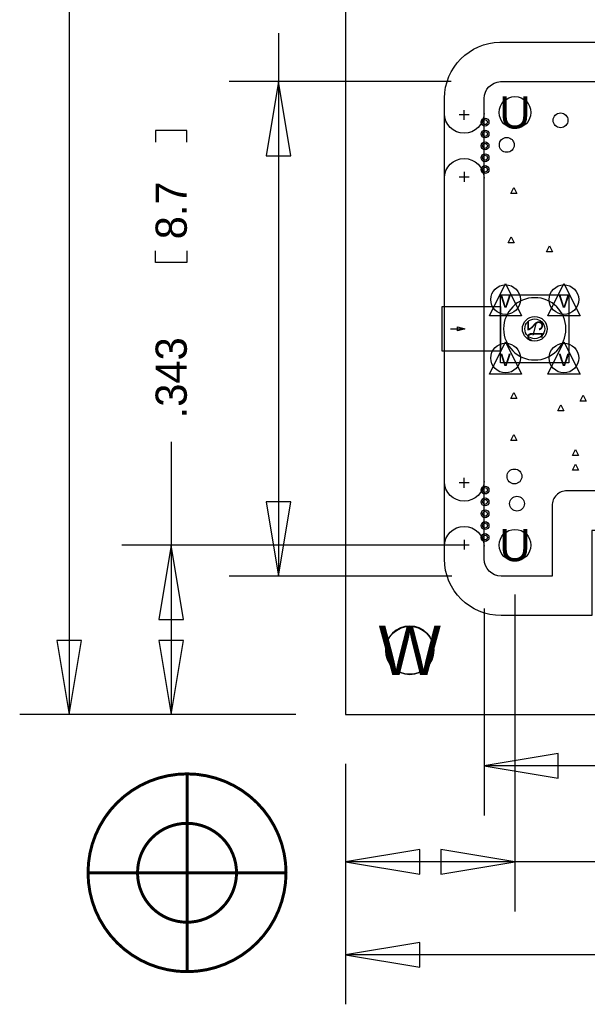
# Model space of a CAD drawing. Extents: x -24 to 300, y -33 to 275.
# Tile 1 of 6: x -24 to 5, y -22 to 29. Entities that reach past the tile are written whole.
import ezdxf
from ezdxf.enums import TextEntityAlignment as Align

# ---------------------------------------------------------------- set-up
doc = ezdxf.new("R2010")
doc.units = 0
for name, color, linetype in [('BG_DIMENSION', 80, 'CONTINUOUS'), ('BG_OUTLINE', 5, 'CONTINUOUS'), ('BG_PANEL', 141, 'CONTINUOUS'), ('BG_TARGET', 33, 'CONTINUOUS'), ('MA_NCLEGEND-1-4', 254, 'CONTINUOUS'), ('PG_ASSEMBLY_BOTTOM', 231, 'CONTINUOUS'), ('PG_ASSEMBLY_TOP', 80, 'CONTINUOUS'), ('PIN_BOTTOM', 153, 'CONTINUOUS'), ('PIN_TOP', 5, 'CONTINUOUS'), ('RD_ASSEMBLY_BOTTOM', 211, 'CONTINUOUS')]:
    doc.layers.add(name, color=color, linetype=linetype)

# ---------------------------------------------------------------- blocks, each defined once
blk = doc.blocks.new('FIGURE_TRI')
blk.add_lwpolyline([(-0.5, -0.5), (0, 0.5), (0.5, -0.5)], close=True)
blk = doc.blocks.new('FIGURE_CIRCLE')
blk.add_circle((0, 0), 0.5)

msp = doc.modelspace()

# ---------------------------------------------------------------- linework, layer by layer
at = {"layer": 'BG_DIMENSION'}
for points in [[(-21.2852, 34.08045), (-21.2852, -7.112)], [(-10.541, 27.88285), (-10.541, 25.4)], [(-1.689354, 25.4), (-13.081, 25.4)], [(-9.906, 21.59), (-10.541, 25.4), (-11.176, 21.59), (-9.906, 21.59)], [(-10.541, 25.4), (-10.541, 0)], [(-15.2527, 22.2885), (-15.2527, 22.8854), (-16.8529, 22.8854), (-16.8529, 22.2885)], [(-15.2527, 16.7005), (-15.2527, 16.1036), (-16.8529, 16.1036), (-16.8529, 16.7005)], [(-16.0528, 6.90245), (-16.0528, 1.5875)], [(-11.176, 3.81), (-10.541, 0), (-9.906, 3.81), (-11.176, 3.81)], [(-0.9525, 1.5875), (-18.5928, 1.5875)], [(-15.4178, -2.2225), (-16.0528, 1.5875), (-16.6878, -2.2225), (-15.4178, -2.2225)], [(-16.0528, 1.5875), (-16.0528, -7.112)], [(-1.656588, 0), (-13.081, 0)], [(1.5875, -0.9525), (1.5875, -17.2212)], [(0, -1.661414), (0, -12.2936)], [(-21.9202, -3.302), (-21.2852, -7.112), (-20.6502, -3.302), (-21.9202, -3.302)], [(-16.6878, -3.302), (-16.0528, -7.112), (-15.4178, -3.302), (-16.6878, -3.302)], [(-9.652, -7.112), (-23.8252, -7.112)], [(-9.652, -7.112), (-18.5928, -7.112)], [(3.81, -9.1186), (0, -9.7536), (3.81, -10.3886), (3.81, -9.1186)], [(-7.112, -9.652), (-7.112, -21.9964)], [(-7.112, -9.652), (-7.112, -17.2212)], [(25.3365, -9.7536), (0, -9.7536)], [(-3.302, -14.0462), (-7.112, -14.6812), (-3.302, -15.3162), (-3.302, -14.0462)], [(-2.2225, -15.3162), (1.5875, -14.6812), (-2.2225, -14.0462), (-2.2225, -15.3162)], [(1.5875, -14.6812), (-7.112, -14.6812)], [(6.24205, -14.6812), (1.5875, -14.6812)], [(-3.302, -18.8214), (-7.112, -19.4564), (-3.302, -20.0914), (-3.302, -18.8214)], [(36.89985, -19.4564), (-7.112, -19.4564)]]:
    msp.add_lwpolyline(points, dxfattribs=at)
at = {"layer": 'BG_OUTLINE'}
msp.add_lwpolyline([(0.850646, 25.4), (24.4475, 25.4, -0.411862), (25.3365, 24.5237), (25.3365, 0.8763, -0.387434), (24.4475, -0.0127), (15.1765, -0.007874), (15.1765, 3.6195, 0.418682), (14.4145, 4.3815), (4.2545, 4.3815, 0.418682), (3.4925, 3.6195), (3.4925, -0.001524), (0.883412, 0, -0.408937), (0, 0.878586), (0, 24.529542, -0.394812)], format="xyb", close=True, dxfattribs=at)
at = {"layer": 'BG_PANEL'}
msp.add_lwpolyline([(-7.112, -7.112), (101.6, -7.112), (101.6, 101.6254), (-7.112, 101.6254)], close=True, dxfattribs=at)
msp.add_lwpolyline([(24.445206, 27.432, -0.412917), (27.3685, 24.531795), (27.3685, 0.842602, -0.399198), (24.48052, -2.044718), (13.1445, -2.044718), (13.1445, 2.3495), (5.5245, 2.3495), (5.5245, -2.032), (0.87887, -2.032, -0.4113), (-2.032, 0.870087), (-2.032, 24.545323, -0.403471), (0.818223, 27.432)], format="xyb", close=True, dxfattribs=at)
for points in [[(-1.016, 23.4315), (-1.016, 23.9395)], [(-0.762, 23.6855), (-1.27, 23.6855)], [(-1.016, 20.7645), (-1.016, 20.2565)], [(-1.27, 20.5105), (-0.762, 20.5105)], [(-0.762, 4.7879), (-1.27, 4.7879)], [(-1.016, 4.5339), (-1.016, 5.0419)], [(-1.27, 1.6129), (-0.762, 1.6129)], [(-1.016, 1.8669), (-1.016, 1.3589)]]:
    msp.add_lwpolyline(points, dxfattribs=at)
for points in [[(0, 23.7617, -1), (-2.032, 23.7617)], [(-2.032, 20.4343, -1), (0, 20.4343)], [(0, 4.8641, -1), (-2.032, 4.8641)], [(-2.032, 1.5367, -1), (0, 1.5367)]]:
    msp.add_lwpolyline(points, format="xyb", dxfattribs=at)
at = {"layer": 'BG_TARGET', "const_width": 0.1524}
for points in [[(-10.16, -15.24, 1), (-20.32, -15.24, 1), (-10.16, -15.24)], [(-12.7, -15.24, 1), (-17.78, -15.24, 1), (-12.7, -15.24)]]:
    msp.add_lwpolyline(points, format="xyb", dxfattribs=at)
for points in [[(-15.24, -10.16), (-15.24, -20.32)], [(-20.32, -15.24), (-10.16, -15.24)]]:
    msp.add_lwpolyline(points, dxfattribs=at)
at = {"layer": 'PG_ASSEMBLY_BOTTOM'}
for points in [[(4.3561, 14.4526), (4.3561, 10.9474), (0.8509, 10.9474), (0.8509, 14.4526)], [(0.8509, 13.843), (0.8509, 11.557), (-2.1463, 11.557), (-2.1463, 13.843)]]:
    msp.add_lwpolyline(points, close=True, dxfattribs=at)
msp.add_lwpolyline([(4.2037, 12.7, 1), (1.0033, 12.7, 1), (4.2037, 12.7)], format="xyb", dxfattribs=at)
msp.add_lwpolyline([(-1.7145, 12.7), (-0.9779, 12.7), (-1.3589, 12.5984), (-1.3589, 12.8016), (-0.9779, 12.7)], dxfattribs=at)
at = {"layer": 'PG_ASSEMBLY_TOP'}
msp.add_lwpolyline([(-2.5654, -3.81, 1), (-5.0546, -3.81, 1), (-2.5654, -3.81)], format="xyb", dxfattribs=at)
at = {"layer": 'PIN_BOTTOM'}
for centre, radius in [((1.5875, 23.8125), 0.8128), ((0.0508, 23.3172), 0.127), ((0.0508, 22.7076), 0.127), ((1.1684, 22.1488), 0.381), ((0.0508, 22.098), 0.127), ((0.0508, 21.4884), 0.127), ((0.0508, 20.8788), 0.127), ((1.1049, 14.1986), 0.762), ((4.1021, 14.1986), 0.762), ((2.6035, 12.7), 0.508), ((1.1049, 11.2014), 0.762), ((4.1021, 11.2014), 0.762), ((0.0508, 4.4196), 0.127), ((1.6891, 3.7211), 0.381), ((0.0508, 3.81), 0.127), ((0.0508, 3.2004), 0.127), ((0.0508, 2.5908), 0.127), ((0.0508, 1.9812), 0.127), ((1.5875, 1.5875), 0.8128), ((-3.81, -3.81), 1.2319)]:
    msp.add_circle(centre, radius, dxfattribs=at)
at = {"layer": 'PIN_TOP'}
for centre, radius in [((1.5875, 23.8125), 0.8128), ((3.9243, 23.4061), 0.381), ((0.0508, 23.3172), 0.127), ((0.0508, 22.7076), 0.127), ((0.0508, 22.098), 0.127), ((0.0508, 21.4884), 0.127), ((0.0508, 20.8788), 0.127), ((1.1049, 14.1986), 0.762), ((4.1021, 14.1986), 0.762), ((2.6035, 12.7), 0.508), ((1.1049, 11.2014), 0.762), ((4.1021, 11.2014), 0.762), ((1.5621, 5.1181), 0.381), ((0.0508, 4.4196), 0.127), ((0.0508, 3.81), 0.127), ((0.0508, 3.2004), 0.127), ((0.0508, 2.5908), 0.127), ((0.0508, 1.9812), 0.127), ((1.5875, 1.5875), 0.8128), ((-3.81, -3.81), 1.2319)]:
    msp.add_circle(centre, radius, dxfattribs=at)

# ---------------------------------------------------------------- block references
at = {"layer": 'MA_NCLEGEND-1-4'}
for name, p, xscale, yscale in [('FIGURE_CIRCLE', (0.0508, 23.3172), 0.4064, 0.4064), ('FIGURE_CIRCLE', (0.0508, 22.7076), 0.4064, 0.4064), ('FIGURE_CIRCLE', (0.0508, 22.098), 0.4064, 0.4064), ('FIGURE_CIRCLE', (0.0508, 21.4884), 0.4064, 0.4064), ('FIGURE_CIRCLE', (0.0508, 20.8788), 0.4064, 0.4064), ('FIGURE_TRI', (1.524, 19.812), 0.3048, 0.3048), ('FIGURE_TRI', (1.397, 17.272), 0.3048, 0.3048), ('FIGURE_TRI', (3.3528, 16.8148), 0.3048, 0.3048), ('FIGURE_TRI', (1.1049, 14.1986), 1.651, 1.651), ('FIGURE_TRI', (4.1021, 14.1986), 1.651, 1.651), ('FIGURE_CIRCLE', (2.6035, 12.7), 1.27, 1.27), ('FIGURE_TRI', (1.1049, 11.2014), 1.651, 1.651), ('FIGURE_TRI', (4.1021, 11.2014), 1.651, 1.651), ('FIGURE_TRI', (1.524, 9.271), 0.3048, 0.3048), ('FIGURE_TRI', (5.08, 9.144), 0.3048, 0.3048), ('FIGURE_TRI', (3.937, 8.636), 0.3048, 0.3048), ('FIGURE_TRI', (1.524, 7.112), 0.3048, 0.3048), ('FIGURE_TRI', (4.699, 6.35), 0.3048, 0.3048), ('FIGURE_TRI', (4.699, 5.588), 0.3048, 0.3048), ('FIGURE_CIRCLE', (0.0508, 4.4196), 0.4064, 0.4064), ('FIGURE_CIRCLE', (0.0508, 3.81), 0.4064, 0.4064), ('FIGURE_CIRCLE', (0.0508, 3.2004), 0.4064, 0.4064), ('FIGURE_CIRCLE', (0.0508, 2.5908), 0.4064, 0.4064), ('FIGURE_CIRCLE', (0.0508, 1.9812), 0.4064, 0.4064)]:
    msp.add_blockref(name, p, dxfattribs=dict(at, xscale=xscale, yscale=yscale))

# ---------------------------------------------------------------- texts
at = {"layer": 'BG_DIMENSION'}
for s, p in [('8.7', (-15.2527, 17.2974)), ('.343', (-15.2527, 8.1026))]:
    msp.add_text(s, height=1.6002, rotation=90, dxfattribs=at).set_placement(p)
at = {"layer": 'MA_NCLEGEND-1-4'}
for s, height, p in [('U', 1.651, (1.5875, 23.8125)), ('v', 0.8255, (1.1049, 14.1986)), ('v', 0.8255, (4.1021, 14.1986)), ('/', 0.635, (2.6035, 12.7)), ('v', 0.8255, (1.1049, 11.2014)), ('v', 0.8255, (4.1021, 11.2014)), ('U', 1.651, (1.5875, 1.5875)), ('W', 2.54, (-3.81, -3.81))]:
    msp.add_text(s, height=height, dxfattribs=at).set_placement(p, align=Align.MIDDLE_CENTER)
at = {"layer": 'RD_ASSEMBLY_BOTTOM', "text_generation_flag": 2}
msp.add_text('J2', height=0.7874, rotation=270, dxfattribs=at).set_placement((2.226732, 12.5984), align=Align.CENTER)

doc.saveas('drawing.dxf')
